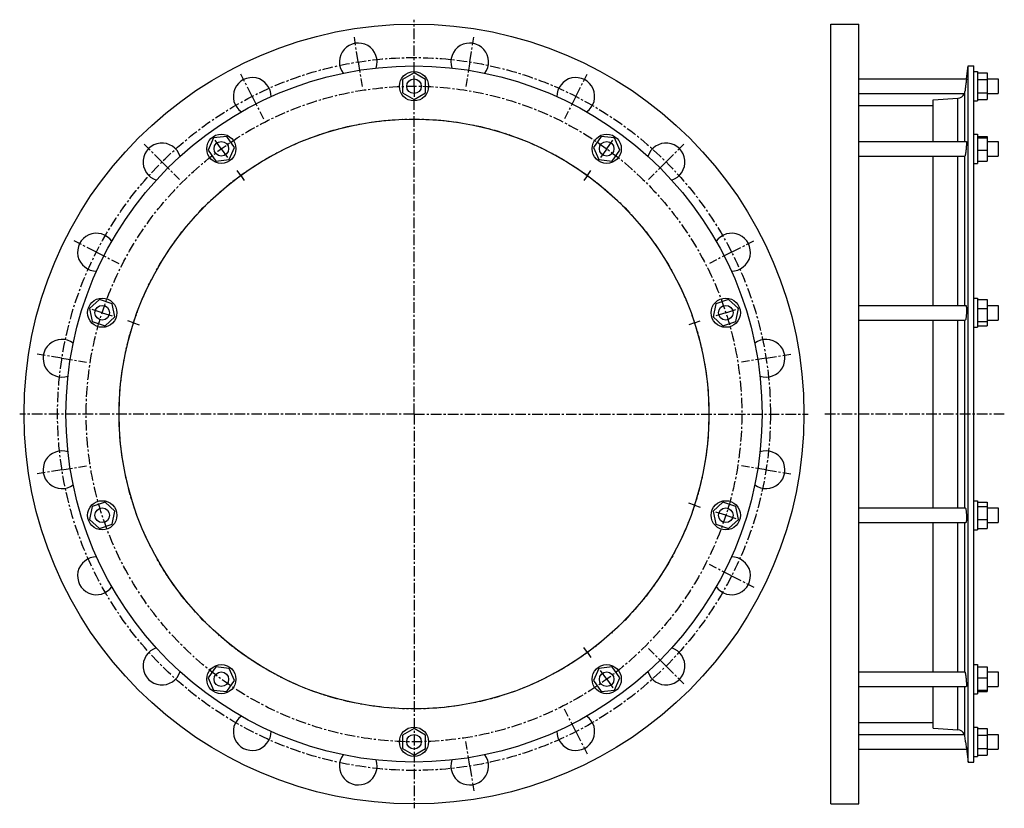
# Model space of a CAD drawing. Header units: millimetres. Extents: x -355 to 453, y -192 to 455.
import ezdxf

# ---------------------------------------------------------------- set-up
doc = ezdxf.new("R2010")
doc.units = ezdxf.units.MM
doc.header["$LTSCALE"] = 23.1
doc.linetypes.add('CENTER', pattern=[0.6, 0.375, -0.075, 0.075, -0.075])
doc.layers.get('0').update_dxf_attribs({"linetype": 'CONTINUOUS'})
doc.layers.add('AXES', color=7, linetype='CONTINUOUS')
doc.layers.add('ROUNDS', color=7, linetype='CONTINUOUS')

msp = doc.modelspace()

# ---------------------------------------------------------------- linework, layer by layer
at = {"color": 7, "linetype": 'CONTINUOUS'}
for p, q in [((310.61, -188.68), (310.61, 451.32)), ((310.61, 451.32), (333.61, 451.32)), ((333.61, -188.68), (333.61, 451.32)), ((423.3, -154.28), (423.3, 416.92)), ((423.3, 416.92), (428.06, 416.92)), ((428.06, -154.28), (428.06, 416.92)), ((428.06, 412.32), (431.06, 412.32)), ((431.06, 412.32), (431.06, 388.32)), ((-31.36, 411.29), (-40.86, 405.81)), ((-40.86, 405.81), (-40.86, 394.84)), ((-21.86, 405.81), (-31.36, 411.29)), ((-21.86, 394.84), (-21.86, 405.81)), ((431.06, 411.29), (439.06, 411.29)), ((431.06, 405.81), (439.06, 405.81)), ((439.06, 411.29), (439.06, 389.36)), ((-40.86, 394.84), (-31.36, 389.36)), ((-31.36, 389.36), (-21.86, 394.84)), ((394.72, 354.95), (394.72, 389.2)), ((428.06, 388.32), (431.06, 388.32)), ((431.06, 394.84), (439.06, 394.84)), ((431.06, 389.36), (439.06, 389.36)), ((333.61, 384.42), (394.72, 384.42)), ((-195.92, 357.83), (-200.38, 347.8)), ((-185.01, 358.97), (-195.92, 357.83)), ((-178.56, 350.1), (-185.01, 358.97)), ((122.29, 358.97), (115.85, 350.1)), ((133.2, 357.83), (122.29, 358.97)), ((137.67, 347.8), (133.2, 357.83)), ((428.06, 360.95), (431.06, 360.95)), ((431.06, 360.95), (431.06, 336.95)), ((431.06, 358.97), (439.06, 358.97)), ((431.06, 357.83), (439.06, 357.83)), ((439.06, 358.97), (439.06, 338.93)), ((-200.38, 347.8), (-193.93, 338.93)), ((-183.02, 340.08), (-178.56, 350.1)), ((115.85, 350.1), (120.31, 340.08)), ((131.22, 338.93), (137.67, 347.8)), ((431.06, 347.8), (439.06, 347.8)), ((-193.93, 338.93), (-183.02, 340.08)), ((120.31, 340.08), (131.22, 338.93)), ((394.72, 220.45), (394.72, 342.95)), ((428.06, 336.95), (431.06, 336.95)), ((431.06, 338.93), (439.06, 338.93)), ((428.06, 226.45), (431.06, 226.45)), ((431.06, 226.45), (431.06, 202.45)), ((-289.47, 225.18), (-297.62, 217.84)), ((-279.04, 221.79), (-289.47, 225.18)), ((-276.76, 211.06), (-279.04, 221.79)), ((216.32, 221.79), (214.04, 211.06)), ((226.76, 225.18), (216.32, 221.79)), ((234.91, 217.84), (226.76, 225.18)), ((431.06, 225.18), (439.06, 225.18)), ((439.06, 225.18), (439.06, 203.72)), ((-297.62, 217.84), (-295.34, 207.11)), ((-284.91, 203.72), (-276.76, 211.06)), ((214.04, 211.06), (222.2, 203.72)), ((232.63, 207.11), (234.91, 217.84)), ((431.06, 217.84), (439.06, 217.84)), ((-295.34, 207.11), (-284.91, 203.72)), ((222.2, 203.72), (232.63, 207.11)), ((394.72, 54.2), (394.72, 208.45)), ((428.06, 202.45), (431.06, 202.45)), ((431.06, 207.11), (439.06, 207.11)), ((431.06, 203.72), (439.06, 203.72)), ((-284.91, 58.93), (-295.34, 55.54)), ((-276.76, 51.59), (-284.91, 58.93)), ((222.2, 58.93), (214.04, 51.59)), ((232.63, 55.54), (222.2, 58.93)), ((428.06, 60.2), (431.06, 60.2)), ((431.06, 60.2), (431.06, 36.2)), ((431.06, 58.93), (439.06, 58.93)), ((439.06, 58.93), (439.06, 37.47)), ((-295.34, 55.54), (-297.62, 44.81)), ((-279.04, 40.86), (-276.76, 51.59)), ((214.04, 51.59), (216.32, 40.86)), ((234.91, 44.81), (232.63, 55.54)), ((431.06, 55.54), (439.06, 55.54)), ((-297.62, 44.81), (-289.47, 37.47)), ((-289.47, 37.47), (-279.04, 40.86)), ((216.32, 40.86), (226.76, 37.47)), ((226.76, 37.47), (234.91, 44.81)), ((394.72, -80.3), (394.72, 42.2)), ((431.06, 44.81), (439.06, 44.81)), ((428.06, 36.2), (431.06, 36.2)), ((431.06, 37.47), (439.06, 37.47)), ((-193.93, -76.28), (-200.38, -85.15)), ((-183.02, -77.43), (-193.93, -76.28)), ((-178.56, -87.45), (-183.02, -77.43)), ((120.31, -77.43), (115.85, -87.45)), ((131.22, -76.28), (120.31, -77.43)), ((137.67, -85.15), (131.22, -76.28)), ((428.06, -74.3), (431.06, -74.3)), ((431.06, -74.3), (431.06, -98.3)), ((431.06, -76.28), (439.06, -76.28)), ((439.06, -76.28), (439.06, -96.32)), ((-200.38, -85.15), (-195.92, -95.18)), ((-185.01, -96.32), (-178.56, -87.45)), ((115.85, -87.45), (122.29, -96.32)), ((133.2, -95.18), (137.67, -85.15)), ((431.06, -85.15), (439.06, -85.15)), ((-195.92, -95.18), (-185.01, -96.32)), ((122.29, -96.32), (133.2, -95.18)), ((394.72, -126.56), (394.72, -92.3)), ((431.06, -95.18), (439.06, -95.18)), ((431.06, -96.32), (439.06, -96.32)), ((428.06, -98.3), (431.06, -98.3)), ((-31.36, -126.71), (-40.86, -132.19)), ((-21.86, -132.19), (-31.36, -126.71)), ((333.61, -121.78), (394.72, -121.78)), ((428.06, -125.68), (431.06, -125.68)), ((431.06, -125.68), (431.06, -149.68)), ((431.06, -126.71), (439.06, -126.71)), ((439.06, -126.71), (439.06, -148.64)), ((-40.86, -132.19), (-40.86, -143.16)), ((-21.86, -143.16), (-21.86, -132.19)), ((431.06, -132.19), (439.06, -132.19)), ((-40.86, -143.16), (-31.36, -148.64)), ((-31.36, -148.64), (-21.86, -143.16)), ((431.06, -143.16), (439.06, -143.16)), ((428.06, -149.68), (431.06, -149.68)), ((431.06, -148.64), (439.06, -148.64)), ((423.3, -154.28), (428.06, -154.28)), ((310.61, -188.68), (333.61, -188.68))]:
    msp.add_line(p, q, dxfattribs=at)
for centre, radius in [((-31.36, 131.32), 320), ((-31.36, 131.32), 285.6), ((-31.36, 400.32), 12), ((-31.36, 131.32), 242), ((-189.47, 348.95), 12), ((126.76, 348.95), 12), ((-287.19, 214.45), 12), ((224.48, 214.45), 12), ((-287.19, 48.2), 12), ((224.48, 48.2), 12), ((-189.47, -86.3), 12), ((126.76, -86.3), 12), ((-31.36, -137.68), 12)]:
    msp.add_circle(centre, radius, dxfattribs=at)
at = {"layer": 'AXES', "color": 7, "linetype": 'CENTER'}
for p, q in [((-31.36, 411.32), (-31.36, 454.91)), ((-77.11, 420.22), (-80.32, 440.47)), ((14.4, 420.22), (17.61, 440.47)), ((-77.11, 420.22), (-73.91, 399.98)), ((14.4, 420.22), (11.19, 399.98)), ((-164.15, 391.94), (-173.46, 410.21)), ((-31.36, 400.32), (-31.36, 411.32)), ((101.43, 391.94), (110.74, 410.21)), ((-31.36, 400.32), (-31.36, 389.32)), ((-164.15, 391.94), (-154.84, 373.68)), ((-31.36, 131.32), (-31.36, 389.32)), ((101.43, 391.94), (92.13, 373.68)), ((-189.47, 348.95), (-195.94, 357.85)), ((126.76, 348.95), (133.22, 357.85)), ((-238.19, 338.15), (-252.68, 352.65)), ((-189.47, 348.95), (-183.01, 340.05)), ((126.76, 348.95), (120.29, 340.05)), ((175.47, 338.15), (189.97, 352.65)), ((-238.19, 338.15), (-223.69, 323.66)), ((175.47, 338.15), (160.98, 323.66)), ((-173.6, 327.11), (-176.54, 331.15)), ((-173.6, 327.11), (-170.66, 323.06)), ((110.89, 327.11), (107.95, 323.06)), ((110.89, 327.11), (113.83, 331.15)), ((-291.98, 264.12), (-310.24, 273.42)), ((229.26, 264.12), (247.53, 273.42)), ((-291.98, 264.12), (-273.71, 254.81)), ((229.26, 264.12), (211, 254.81)), ((-287.19, 214.45), (-297.65, 217.85)), ((-287.19, 214.45), (-276.73, 211.05)), ((224.48, 214.45), (214.02, 211.05)), ((224.48, 214.45), (234.94, 217.85)), ((-261.51, 206.11), (-266.27, 207.65)), ((-261.51, 206.11), (-256.76, 204.56)), ((198.8, 206.11), (194.04, 204.56)), ((198.8, 206.11), (203.55, 207.65)), ((-320.26, 177.08), (-340.5, 180.29)), ((257.54, 177.08), (277.79, 180.29)), ((-320.26, 177.08), (-300.01, 173.87)), ((257.54, 177.08), (237.29, 173.87)), ((-31.36, 131.32), (-354.94, 131.32)), ((-31.36, 131.32), (-31.36, -192.26)), ((-31.36, 131.32), (292.22, 131.32)), ((453.06, 131.32), (305.61, 131.32)), ((-320.26, 85.57), (-340.5, 82.36)), ((-320.26, 85.57), (-300.01, 88.77)), ((257.54, 85.57), (237.29, 88.77)), ((257.54, 85.57), (277.79, 82.36)), ((198.8, 56.54), (194.04, 58.09)), ((198.8, 56.54), (203.55, 55)), ((224.48, 48.2), (214.02, 51.6)), ((224.48, 48.2), (234.94, 44.8)), ((229.26, -1.47), (211, 7.84)), ((229.26, -1.47), (247.53, -10.77)), ((110.89, -64.46), (107.95, -60.41)), ((110.89, -64.46), (113.83, -68.5)), ((175.47, -75.5), (160.98, -61.01)), ((126.76, -86.3), (120.29, -77.4)), ((175.47, -75.5), (189.97, -90)), ((126.76, -86.3), (133.22, -95.2)), ((101.43, -129.29), (92.13, -111.03)), ((14.4, -157.57), (11.19, -137.33)), ((101.43, -129.29), (110.74, -147.56)), ((14.4, -157.57), (17.61, -177.82))]:
    msp.add_line(p, q, dxfattribs=at)
at = {"layer": 'AXES', "color": 7, "linetype": 'CONTINUOUS'}
for p, q in [((422.01, 406.32), (423.3, 416.92)), ((333.61, 406.32), (422.01, 406.32)), ((422.01, 406.32), (421.29, 400.32)), ((439.06, 406.32), (448.06, 406.32)), ((448.06, 406.32), (448.06, 394.32)), ((421.55, 402.46), (421.29, 400.32)), ((421.7, 403.74), (421.63, 403.12)), ((333.61, 394.32), (420.3, 394.32)), ((439.06, 394.32), (448.06, 394.32)), ((333.61, 354.95), (421.87, 354.95)), ((439.06, 354.95), (448.06, 354.95)), ((448.06, 354.95), (448.06, 342.95)), ((333.61, 342.95), (420.67, 342.95)), ((439.06, 342.95), (448.06, 342.95)), ((333.61, 220.45), (421.51, 220.45)), ((439.06, 220.45), (448.06, 220.45)), ((448.06, 220.45), (448.06, 208.45)), ((333.61, 208.45), (421.06, 208.45)), ((439.06, 208.45), (448.06, 208.45)), ((333.61, 54.2), (421.06, 54.2)), ((439.06, 54.2), (448.06, 54.2)), ((448.06, 54.2), (448.06, 42.2)), ((333.61, 42.2), (421.51, 42.2)), ((439.06, 42.2), (448.06, 42.2)), ((333.61, -80.3), (420.67, -80.3)), ((439.06, -80.3), (448.06, -80.3)), ((448.06, -80.3), (448.06, -92.3)), ((333.61, -92.3), (421.87, -92.3)), ((439.06, -92.3), (448.06, -92.3)), ((333.61, -131.68), (420.3, -131.68)), ((439.06, -131.68), (448.06, -131.68)), ((448.06, -131.68), (448.06, -143.68)), ((333.61, -143.68), (422.01, -143.68)), ((421.29, -137.68), (422.01, -143.68)), ((421.77, -141.66), (421.93, -142.99)), ((421.93, -142.99), (421.99, -143.5)), ((421.99, -143.5), (423.3, -154.28)), ((439.06, -143.68), (448.06, -143.68))]:
    msp.add_line(p, q, dxfattribs=at)
at = {"layer": 'AXES', "color": 9, "linetype": 'CONTINUOUS'}
for p, q in [((420.76, 354.95), (420.76, 396)), ((420.76, 220.45), (420.76, 343.01)), ((420.76, 54.2), (420.76, 208.45)), ((420.76, -80.36), (420.76, 42.2)), ((420.76, -133.35), (420.76, -92.3))]:
    msp.add_line(p, q, dxfattribs=at)
at = {"layer": 'AXES', "color": 7, "linetype": 'CENTER'}
for radius in [292.5, 269, 242]:
    msp.add_circle((-31.36, 131.32), radius, dxfattribs=at)
at = {"layer": 'AXES', "color": 7, "linetype": 'CONTINUOUS'}
for centre in [(-31.36, 400.32), (-189.47, 348.95), (126.76, 348.95), (-287.19, 214.45), (224.48, 214.45), (-287.19, 48.2), (224.48, 48.2), (-189.47, -86.3), (126.76, -86.3), (-31.36, -137.68)]:
    msp.add_circle(centre, 6, dxfattribs=at)
for centre, radius, start, end in [((-77.11, 420.22), 15.5, 341.04389, 216.94652), ((14.4, 420.22), 15.5, 323.04389, 198.94652), ((-164.15, 391.94), 15.5, 359.04389, 234.94652), ((101.43, 391.94), 15.5, 305.04389, 180.94652), ((414.7, 396.75), 6.11, 336.59188, 352.97244), ((414.44, 396.8), 6.36, 273.55948, 337.05622), ((-238.19, 338.15), 15.5, 17.04389, 252.94652), ((175.47, 338.15), 15.5, 287.04389, 162.94652), ((-291.98, 264.12), 15.5, 35.04389, 270.94652), ((229.26, 264.12), 15.5, 269.04389, 144.94652), ((-320.26, 177.08), 15.5, 53.04389, 288.94652), ((257.54, 177.08), 15.5, 251.04389, 126.94652), ((-320.26, 85.57), 15.5, 71.04389, 306.94652), ((257.54, 85.57), 15.5, 233.04389, 108.94652), ((-291.98, -1.47), 15.5, 89.04389, 324.94652), ((229.26, -1.47), 15.5, 215.04389, 90.94652), ((-238.19, -75.5), 15.5, 107.04389, 342.94652), ((175.47, -75.5), 15.5, 197.04389, 72.94652), ((-164.15, -129.29), 15.5, 125.04389, 0.94652), ((101.43, -129.29), 15.5, 179.04389, 54.94652), ((414.44, -134.15), 6.36, 22.94378, 86.44052), ((414.7, -134.1), 6.11, 7.02756, 23.40812), ((-1760.93, -403.05), 2198.29, 6.93368, 7.04716), ((-77.11, -157.57), 15.5, 143.04389, 18.94652), ((14.4, -157.57), 15.5, 161.04389, 36.94652)]:
    msp.add_arc(centre, radius, start, end, dxfattribs=at)
for points, knots in [([(421.29, 400.32), (421.24, 399.93), (421.06, 398.49), (420.89, 397.04), (420.76, 396)], [0, 0, 0, 0, 0.276892, 1, 1, 1, 1]), ([(421.87, 354.95), (421.88, 354.95), (421.9, 354.94), (421.91, 354.92), (421.93, 354.88), (421.95, 354.81), (421.97, 354.72), (421.98, 354.59), (421.99, 354.44), (422, 354.26), (422.01, 353.97), (422.01, 353.55), (422, 352.99), (421.97, 352.35), (421.92, 351.38), (421.82, 350.08), (421.67, 348.48), (421.5, 346.92), (421.36, 345.9), (421.29, 345.42)], [0, 0, 0, 0, 0.003232, 0.005505, 0.008374, 0.016078, 0.026525, 0.039747, 0.055716, 0.074379, 0.095661, 0.145688, 0.204883, 0.272125, 0.346133, 0.50869, 0.680286, 0.848157, 1, 1, 1, 1]), ([(420.67, 342.95), (420.69, 342.95), (420.72, 342.96), (420.75, 342.99), (420.76, 343.01)], [0, 0, 0, 0, 0.46298, 1, 1, 1, 1]), ([(421.29, 345.42), (421.24, 345.12), (421.17, 344.7), (421.08, 344.16), (421.01, 343.82), (420.94, 343.54), (420.88, 343.31), (420.82, 343.14), (420.78, 343.04), (420.76, 343.01)], [0, 0, 0, 0, 0.366569, 0.52409, 0.662335, 0.779963, 0.875884, 0.949318, 1, 1, 1, 1]), ([(421.51, 220.45), (421.56, 220.45), (421.62, 220.38), (421.66, 220.3), (421.7, 220.21), (421.74, 220.07), (421.79, 219.86), (421.83, 219.62), (421.87, 219.33), (421.92, 218.87), (421.97, 218.22), (422.01, 217.01), (422.01, 215.34), (421.95, 213.63), (421.85, 212.27), (421.77, 211.34), (421.66, 210.5), (421.55, 209.78), (421.43, 209.21), (421.34, 208.88), (421.29, 208.74)], [0, 0, 0, 0, 0.012611, 0.017588, 0.023406, 0.037639, 0.055367, 0.076534, 0.101027, 0.128687, 0.192708, 0.266721, 0.435383, 0.613829, 0.699786, 0.780001, 0.852054, 0.913823, 0.963558, 1, 1, 1, 1]), ([(421.29, 208.74), (421.27, 208.7), (421.24, 208.62), (421.18, 208.52), (421.11, 208.45), (421.06, 208.45)], [0, 0, 0, 0, 0.366344, 0.649259, 1, 1, 1, 1]), ([(421.06, 54.2), (421.11, 54.2), (421.18, 54.13), (421.24, 54.03), (421.27, 53.95), (421.29, 53.91)], [0, 0, 0, 0, 0.35074, 0.633656, 1, 1, 1, 1]), ([(421.29, 53.91), (421.34, 53.77), (421.43, 53.44), (421.55, 52.87), (421.66, 52.15), (421.77, 51.31), (421.85, 50.38), (421.95, 49.02), (422.01, 47.31), (422.01, 45.64), (421.97, 44.43), (421.92, 43.78), (421.87, 43.32), (421.83, 43.03), (421.79, 42.79), (421.74, 42.58), (421.7, 42.44), (421.66, 42.35), (421.62, 42.27), (421.56, 42.2), (421.51, 42.2)], [0, 0, 0, 0, 0.036442, 0.086177, 0.147946, 0.219999, 0.300215, 0.386173, 0.564618, 0.73328, 0.807293, 0.871313, 0.898973, 0.923466, 0.944633, 0.962361, 0.976594, 0.982412, 0.987389, 1, 1, 1, 1]), ([(420.76, -80.36), (420.75, -80.34), (420.72, -80.31), (420.69, -80.3), (420.67, -80.3)], [0, 0, 0, 0, 0.53702, 1, 1, 1, 1]), ([(420.76, -80.36), (420.78, -80.39), (420.82, -80.49), (420.88, -80.66), (420.94, -80.89), (421.01, -81.17), (421.08, -81.51), (421.17, -82.05), (421.24, -82.47), (421.29, -82.77)], [0, 0, 0, 0, 0.050682, 0.124116, 0.220036, 0.337665, 0.47591, 0.633431, 1, 1, 1, 1]), ([(421.29, -82.77), (421.36, -83.25), (421.5, -84.27), (421.67, -85.83), (421.82, -87.43), (421.92, -88.73), (421.97, -89.7), (422, -90.34), (422.01, -90.9), (422.01, -91.32), (422, -91.61), (421.99, -91.79), (421.98, -91.94), (421.97, -92.07), (421.95, -92.17), (421.93, -92.23), (421.91, -92.27), (421.9, -92.29), (421.88, -92.3), (421.87, -92.3)], [0, 0, 0, 0, 0.151843, 0.319714, 0.49131, 0.653868, 0.727876, 0.795118, 0.854312, 0.90434, 0.925621, 0.944284, 0.960253, 0.973475, 0.983923, 0.991626, 0.994495, 0.996768, 1, 1, 1, 1])]:
    msp.add_open_spline(points, degree=3, knots=knots, dxfattribs=at)
at = {"layer": 'ROUNDS', "color": 7, "linetype": 'CONTINUOUS'}
for p, q in [((394.72, 389.2), (414.84, 390.46)), ((394.72, -126.56), (414.84, -127.81))]:
    msp.add_line(p, q, dxfattribs=at)
at = {"layer": 'ROUNDS', "color": 9, "linetype": 'CONTINUOUS'}
for p, q in [((414.84, 354.95), (414.84, 390.46)), ((414.84, 220.45), (414.84, 342.95)), ((414.84, 54.2), (414.84, 208.45)), ((414.84, -80.3), (414.84, 42.2)), ((414.84, -127.81), (414.84, -92.3))]:
    msp.add_line(p, q, dxfattribs=at)

doc.saveas('drawing.dxf')
